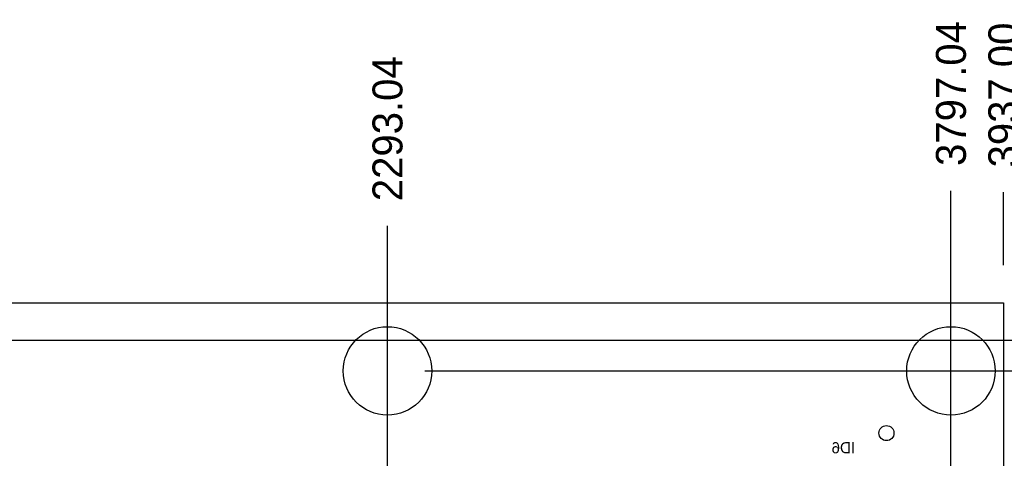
# Model space of a CAD drawing. Extents: x -38 to 372, y -82 to 205.
# Tile 17 of 34: x 33 to 100, y 48 to 78. Entities that reach past the tile are written whole.
import ezdxf

# ---------------------------------------------------------------- set-up
doc = ezdxf.new("R2010")
doc.units = 0
for name, color, linetype in [('BOARD_GEOMETRY_DIMENSION', 2, 'CONTINUOUS'), ('BOARD_GEOMETRY_OUTLINE', 3, 'CONTINUOUS'), ('BOARD_GEOMETRY_SILKSCREEN_B', 1, 'CONTINUOUS'), ('PIN_B', 5, 'CONTINUOUS')]:
    doc.layers.add(name, color=color, linetype=linetype)

msp = doc.modelspace()

# ---------------------------------------------------------------- linework, layer by layer
at = {"layer": 'BOARD_GEOMETRY_DIMENSION'}
for points in [[(96.444816, 16.415004), (96.444816, 66.0908)], [(99.9998, 61.03874), (99.9998, 65.9892)], [(58.243216, 16.415004), (58.243216, 63.7032)], [(5.37337, 55.96001), (120.4722, 55.96001)], [(60.783216, 53.874924), (120.0404, 53.874924), (120.6754, 53.772562)]]:
    msp.add_lwpolyline(points, dxfattribs=at)
at = {"layer": 'BOARD_GEOMETRY_OUTLINE'}
msp.add_lwpolyline([(0, 0), (0, 58.49874), (99.9998, 58.49874), (99.9998, 0)], close=True, dxfattribs=at)
at = {"layer": 'PIN_B'}
for centre, radius in [((58.243216, 53.874924), 2.9972), ((96.444816, 53.874924), 2.9972), ((92.075, 49.657), 0.508)]:
    msp.add_circle(centre, radius, dxfattribs=at)

# ---------------------------------------------------------------- texts
at = {"layer": 'BOARD_GEOMETRY_DIMENSION'}
for s, p in [('3797.04', (97.460816, 67.7672)), ('3937.00', (101.0158, 67.6656)), ('2293.04', (59.259216, 65.3796))]:
    msp.add_text(s, height=2.032, rotation=90, dxfattribs=at).set_placement(p)
at = {"layer": 'BOARD_GEOMETRY_SILKSCREEN_B', "text_generation_flag": 2}
msp.add_text('ID6', height=0.762, dxfattribs=at).set_placement((89.9414, 48.2854))

doc.saveas('drawing.dxf')
